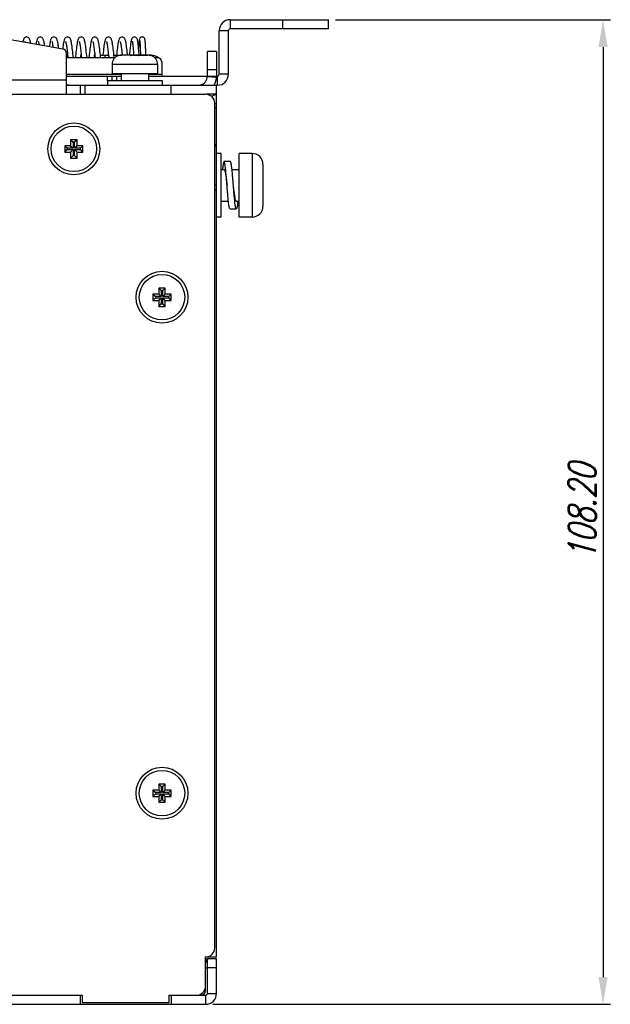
# Model space of a CAD drawing. Extents: x 808 to 1699, y 60 to 690.
# Tile 8 of 19: x 1248 to 1313, y 419 to 527. Entities that reach past the tile are written whole.
import ezdxf

# ---------------------------------------------------------------- set-up
doc = ezdxf.new("R2010")
doc.units = 0
doc.header["$LTSCALE"] = 2
doc.header["$MEASUREMENT"] = 0
doc.header["$PDMODE"] = 3
doc.layers.get('Defpoints').update_dxf_attribs({"linetype": 'CONTINUOUS'})
for name, color, linetype in [('3100320300-SDXF_CONTINUO63', 7, 'CONTINUOUS'), ('3105460500_DXF_CONTINUOU59', 7, 'CONTINUOUS'), ('3991140800_BDXF_CONTINUO53', 7, 'CONTINUOUS'), ('3991141100_CDXF_CONTINUO49', 7, 'CONTINUOUS'), ('3991141500_PDXF_CONTINUO50', 7, 'CONTINUOUS'), ('BACK_PLATE_2DXF_CONTINUO61', 7, 'CONTINUOUS'), ('FORM', 7, 'CONTINUOUS'), ('SCREW_M4_DXF_CONTINUOUS_57', 7, 'CONTINUOUS'), ('SNAP_DXF_CONTINUOUS_LINE', 7, 'CONTINUOUS'), ('SPRING_DXF_CONTINUOUS_LINE', 7, 'CONTINUOUS')]:
    doc.layers.add(name, color=color, linetype=linetype)
doc.styles.get("Standard").update_dxf_attribs({"font": 'txt.shx', "width": 0.75, "oblique": 15})
doc.dimstyles.get("Standard").update_dxf_attribs({"dimtxt": 0.18, "dimasz": 0.18, "dimexe": 0.18, "dimexo": 0.0625, "dimgap": 0.09, "dimtad": 0, "dimtih": 1, "dimtoh": 1, "dimdec": 4, "dimzin": 0, "dimdsep": 46, "dimtxsty": 'Standard', "dimcen": 0.09, "dimadec": 0, "dimazin": 0, "dimtfac": 1, "dimtdec": 4, "dimtofl": 0, "dimtmove": 0, "dimatfit": 3, "dimfxl": 0, "dimtolj": 1, "dimtzin": 0, "dimarcsym": 0})

# ---------------------------------------------------------------- blocks, each defined once
blk = doc.blocks.new('*D3')
at = {"layer": 'Defpoints', "color": 0}
for p in [(1281.89, 527.13), (1268.39, 418.93), (1312.11, 418.93)]:
    blk.add_point(p, dxfattribs=at)
at = {"layer": 'FORM', "color": 0, "lineweight": -2}
for p, q in [((1282.69, 527.13), (1312.91, 527.13)), ((1312.11, 524.13), (1312.11, 421.93)), ((1269.19, 418.93), (1312.91, 418.93))]:
    blk.add_line(p, q, dxfattribs=at)
at = {"layer": 'FORM', "color": 0}
for points in [[(1311.61, 524.13), (1312.61, 524.13), (1312.11, 527.13)], [(1311.61, 421.93), (1312.61, 421.93), (1312.11, 418.93)]]:
    blk.add_solid(points, dxfattribs=at)
at = {"layer": 'FORM', "color": 0, "insert": (1309.81, 473.03), "char_height": 3, "attachment_point": 5, "rotation": 90}
blk.add_mtext('\\A1;108.20', dxfattribs=at)

msp = doc.modelspace()

# ---------------------------------------------------------------- linework, layer by layer
at = {"layer": '3100320300-SDXF_CONTINUO63', "color": 7, "linetype": 'Continuous'}
for p, q in [((1258.794, 523.18), (1258.794, 523.187)), ((1259.003, 523.219), (1258.979, 523.215)), ((1259.003, 523.219), (1259.003, 523.219)), ((1260.097, 523.232), (1259.171, 523.232)), ((1260.097, 523.232), (1259.171, 523.232)), ((1260.211, 523.187), (1260.187, 523.19)), ((1260.242, 523.185), (1260.211, 523.187)), ((1260.277, 523.184), (1260.242, 523.185)), ((1260.381, 523.189), (1260.277, 523.184)), ((1260.292, 523.185), (1260.277, 523.184)), ((1260.292, 523.18), (1260.292, 523.185)), ((1260.687, 523.191), (1260.588, 523.192)), ((1260.884, 523.185), (1260.796, 523.189)), ((1260.884, 523.18), (1260.884, 523.185)), ((1260.902, 523.184), (1260.884, 523.185)), ((1260.937, 523.185), (1260.901, 523.184)), ((1260.968, 523.187), (1260.937, 523.185)), ((1260.992, 523.19), (1260.968, 523.187)), ((1261.009, 523.194), (1260.992, 523.19)), ((1262.005, 523.232), (1261.079, 523.232)), ((1261.079, 523.232), (1262.005, 523.232)), ((1262.173, 523.219), (1262.173, 523.219)), ((1262.283, 523.198), (1262.257, 523.204)), ((1262.318, 523.191), (1262.28, 523.199)), ((1262.33, 523.188), (1262.316, 523.191)), ((1262.339, 523.186), (1262.329, 523.189)), ((1262.351, 523.184), (1262.353, 523.184)), ((1262.382, 523.18), (1262.382, 523.187)), ((1258.088, 522.232), (1258.088, 521.232)), ((1258.088, 522.232), (1263.088, 522.232)), ((1263.088, 522.232), (1263.088, 521.232)), ((1258.088, 521.232), (1263.088, 521.232)), ((1259.088, 521.232), (1259.088, 520.432)), ((1262.088, 521.232), (1262.088, 520.432)), ((1257.588, 520.432), (1257.588, 519.932)), ((1257.588, 520.432), (1263.588, 520.432)), ((1263.588, 520.432), (1263.588, 519.932))]:
    msp.add_line(p, q, dxfattribs=at)
for points in [[(1258.858, 523.191), (1258.843, 523.188), (1258.832, 523.185), (1258.825, 523.184), (1258.824, 523.184)], [(1259.003, 523.219), (1258.972, 523.214), (1258.945, 523.209), (1258.919, 523.204), (1258.896, 523.199), (1258.858, 523.191)], [(1259.171, 523.232), (1259.121, 523.231), (1259.053, 523.226), (1259.003, 523.219)], [(1260.187, 523.19), (1260.169, 523.194), (1260.159, 523.197), (1260.157, 523.197)], [(1260.588, 523.192), (1260.491, 523.191), (1260.38, 523.189)], [(1260.884, 523.185), (1260.797, 523.189), (1260.686, 523.191)], [(1261.018, 523.197), (1261.02, 523.197), (1261.018, 523.197), (1261.009, 523.194)], [(1262.173, 523.219), (1262.125, 523.225), (1262.057, 523.231), (1262.005, 523.232)], [(1262.264, 523.202), (1262.244, 523.206), (1262.222, 523.211), (1262.198, 523.215), (1262.173, 523.219)], [(1262.257, 523.204), (1262.231, 523.209), (1262.204, 523.214), (1262.202, 523.214)], [(1262.353, 523.184), (1262.347, 523.185), (1262.339, 523.186)]]:
    msp.add_lwpolyline(points, dxfattribs=at)
for centre, radius, start, end in [((1259.088, 522.232), 1, 107.26001, 180), ((1258.823, 523.092), 0.1, 76.61004, 107.09561), ((1258.826, 523.084), 0.101, 91.22681, 108.27391), ((1258.826, 523.086), 0.0992, 88.82496, 91.21728), ((1259.17, 522.147), 1.085, 96.04289, 98.8682), ((1259.17, 522.143), 1.088, 92.82135, 96.04374), ((1259.171, 522.138), 1.094, 89.99936, 92.82284), ((1260.097, 523.132), 0.1, 38.04501, 90), ((1260.219, 523.481), 0.3, 257.2836, 257.73058), ((1260.584, 517.709), 5.479, 89.95742, 93.05486), ((1260.592, 517.71), 5.477, 86.94466, 90.04308), ((1261.079, 523.132), 0.1, 90, 141.93663), ((1261.077, 523.12), 0.099, 127.28441, 130.57327), ((1261.078, 523.118), 0.101, 87.10657, 127.23926), ((1262.005, 522.138), 1.094, 87.13514, 90.00066), ((1262.006, 522.142), 1.09, 83.91746, 87.13428), ((1262.006, 522.147), 1.085, 81.13178, 83.91604), ((1262.353, 523.092), 0.1, 72.90439, 103.39074), ((1262.351, 523.086), 0.0992, 89.45866, 91.18352), ((1262.351, 523.084), 0.101, 71.72235, 89.4422), ((1262.088, 522.232), 1, 0, 72.73999)]:
    msp.add_arc(centre, radius, start, end, dxfattribs=at)
for points, start_tangent, end_tangent in [([(1258.837, 523.186), (1258.813, 523.181), (1258.799, 523.179), (1258.794, 523.18)], (-0.9767073, -0.214576), (-0.0080798, 0.9999674)), ([(1259.003, 523.219), (1258.954, 523.21), (1258.908, 523.201), (1258.869, 523.193), (1258.837, 523.186)], (-0.9880643, -0.1540422), (-0.9767073, -0.214576)), ([(1260.093, 523.219), (1260.094, 523.227), (1260.096, 523.231), (1260.097, 523.232)], (0.0814027, 0.9966813), (1, 0.0000114)), ([(1260.093, 523.219), (1260.131, 523.214), (1260.164, 523.195)], (0.9987736, 0.0495097), (0.7595162, -0.6504883)), ([(1260.153, 523.189), (1260.121, 523.198), (1260.1, 523.209), (1260.093, 523.219)], (-0.9754687, 0.2201383), (0.0833735, 0.9965184)), ([(1260.292, 523.18), (1260.241, 523.179), (1260.194, 523.182), (1260.155, 523.188)], (-0.9985213, -0.0543627), (-0.9771563, 0.212522)), ([(1261.007, 523.186), (1260.969, 523.181), (1260.928, 523.179), (1260.884, 523.18)], (-0.9859773, -0.1668793), (-0.9985208, 0.0543708)), ([(1261.083, 523.219), (1261.078, 523.21), (1261.063, 523.201), (1261.039, 523.193), (1261.007, 523.186)], (0.0818593, -0.9966439), (-0.9859773, -0.1668793)), ([(1261.079, 523.232), (1261.081, 523.231), (1261.082, 523.227), (1261.083, 523.219)], (1, -0.0000121), (0.0814024, -0.9966813)), ([(1262.351, 523.183), (1262.324, 523.189), (1262.282, 523.198), (1262.231, 523.209), (1262.173, 523.219)], (-0.9831917, 0.1825765), (-0.9880885, 0.1538866)), ([(1262.382, 523.18), (1262.375, 523.179), (1262.356, 523.182), (1262.351, 523.183)], (-0.0079163, -0.9999687), (-0.9831917, 0.1825765))]:
    msp.add_spline(points, degree=3, dxfattribs=dict(at, start_tangent=start_tangent, end_tangent=end_tangent))
at = {"layer": '3105460500_DXF_CONTINUOU59', "color": 7, "linetype": 'Continuous'}
for p, q in [((1253.538, 513.282), (1252.888, 513.282)), ((1252.888, 513.282), (1252.888, 512.582)), ((1252.888, 513.282), (1253.156, 513.014)), ((1253.806, 513.014), (1253.156, 513.014)), ((1253.156, 513.014), (1253.156, 512.85)), ((1254.238, 513.932), (1253.538, 513.932)), ((1253.538, 513.932), (1253.538, 513.282)), ((1253.538, 513.932), (1253.806, 513.664)), ((1253.538, 513.282), (1253.806, 513.014)), ((1253.97, 513.664), (1253.806, 513.664)), ((1253.806, 513.664), (1253.806, 513.014)), ((1254.238, 513.932), (1253.97, 513.664)), ((1253.97, 513.014), (1253.97, 513.664)), ((1254.238, 513.282), (1253.97, 513.014)), ((1254.62, 513.014), (1253.97, 513.014)), ((1254.238, 513.282), (1254.238, 513.932)), ((1254.888, 513.282), (1254.238, 513.282)), ((1254.888, 513.282), (1254.62, 513.014)), ((1254.62, 512.85), (1254.62, 513.014)), ((1254.888, 512.582), (1254.888, 513.282)), ((1252.888, 512.582), (1253.156, 512.85)), ((1252.888, 512.582), (1253.538, 512.582)), ((1253.156, 512.85), (1253.806, 512.85)), ((1253.538, 512.582), (1253.806, 512.85)), ((1253.538, 512.582), (1253.538, 511.932)), ((1253.538, 511.932), (1253.806, 512.2)), ((1253.538, 511.932), (1254.238, 511.932)), ((1253.806, 512.85), (1253.806, 512.2)), ((1253.806, 512.2), (1253.97, 512.2)), ((1253.97, 512.85), (1254.62, 512.85)), ((1253.97, 512.2), (1253.97, 512.85)), ((1254.238, 512.582), (1253.97, 512.85)), ((1254.238, 511.932), (1253.97, 512.2)), ((1254.238, 512.582), (1254.888, 512.582)), ((1254.238, 511.932), (1254.238, 512.582)), ((1254.888, 512.582), (1254.62, 512.85)), ((1263.238, 496.982), (1262.588, 496.982)), ((1262.588, 496.982), (1262.588, 496.282)), ((1262.588, 496.982), (1262.856, 496.714)), ((1263.506, 496.714), (1262.856, 496.714)), ((1262.856, 496.714), (1262.856, 496.55)), ((1263.938, 497.632), (1263.238, 497.632)), ((1263.238, 497.632), (1263.238, 496.982)), ((1263.238, 497.632), (1263.506, 497.364)), ((1263.238, 496.982), (1263.506, 496.714)), ((1263.67, 497.364), (1263.506, 497.364)), ((1263.506, 497.364), (1263.506, 496.714)), ((1263.938, 497.632), (1263.67, 497.364)), ((1263.67, 496.714), (1263.67, 497.364)), ((1263.938, 496.982), (1263.67, 496.714)), ((1264.32, 496.714), (1263.67, 496.714)), ((1263.938, 496.982), (1263.938, 497.632)), ((1264.588, 496.982), (1263.938, 496.982)), ((1264.588, 496.982), (1264.32, 496.714)), ((1264.32, 496.55), (1264.32, 496.714)), ((1264.588, 496.282), (1264.588, 496.982)), ((1262.588, 496.282), (1262.856, 496.55)), ((1262.588, 496.282), (1263.238, 496.282)), ((1262.856, 496.55), (1263.506, 496.55)), ((1263.238, 496.282), (1263.506, 496.55)), ((1263.238, 496.282), (1263.238, 495.632)), ((1263.238, 495.632), (1263.506, 495.9)), ((1263.238, 495.632), (1263.938, 495.632)), ((1263.506, 496.55), (1263.506, 495.9)), ((1263.506, 495.9), (1263.67, 495.9)), ((1263.67, 496.55), (1264.32, 496.55)), ((1263.67, 495.9), (1263.67, 496.55)), ((1263.938, 496.282), (1263.67, 496.55)), ((1263.938, 495.632), (1263.67, 495.9)), ((1263.938, 496.282), (1264.588, 496.282)), ((1263.938, 495.632), (1263.938, 496.282)), ((1264.588, 496.282), (1264.32, 496.55)), ((1263.938, 443.132), (1263.238, 443.132)), ((1263.238, 443.132), (1263.506, 442.864)), ((1263.238, 443.132), (1263.238, 442.482)), ((1263.67, 442.864), (1263.506, 442.864)), ((1263.506, 442.864), (1263.506, 442.214)), ((1263.938, 443.132), (1263.67, 442.864)), ((1263.67, 442.214), (1263.67, 442.864)), ((1263.938, 442.482), (1263.938, 443.132)), ((1263.238, 442.482), (1262.588, 442.482)), ((1262.588, 442.482), (1262.856, 442.214)), ((1262.588, 442.482), (1262.588, 441.782)), ((1262.588, 441.782), (1262.856, 442.05)), ((1262.588, 441.782), (1263.238, 441.782)), ((1263.506, 442.214), (1262.856, 442.214)), ((1262.856, 442.214), (1262.856, 442.05)), ((1262.856, 442.05), (1263.506, 442.05)), ((1263.238, 442.482), (1263.506, 442.214)), ((1263.238, 441.782), (1263.506, 442.05)), ((1263.238, 441.782), (1263.238, 441.132)), ((1263.506, 442.05), (1263.506, 441.4)), ((1263.938, 442.482), (1263.67, 442.214)), ((1264.32, 442.214), (1263.67, 442.214)), ((1263.67, 442.05), (1264.32, 442.05)), ((1263.938, 441.782), (1263.67, 442.05)), ((1263.67, 441.4), (1263.67, 442.05)), ((1264.588, 442.482), (1263.938, 442.482)), ((1263.938, 441.782), (1264.588, 441.782)), ((1263.938, 441.132), (1263.938, 441.782)), ((1264.588, 442.482), (1264.32, 442.214)), ((1264.32, 442.05), (1264.32, 442.214)), ((1264.588, 441.782), (1264.32, 442.05)), ((1264.588, 441.782), (1264.588, 442.482)), ((1263.238, 441.132), (1263.506, 441.4)), ((1263.238, 441.132), (1263.938, 441.132)), ((1263.506, 441.4), (1263.67, 441.4)), ((1263.938, 441.132), (1263.67, 441.4))]:
    msp.add_line(p, q, dxfattribs=at)
for centre in [(1253.888, 512.932), (1263.588, 496.632), (1263.588, 442.132)]:
    msp.add_circle(centre, 2.5, dxfattribs=at)
at = {"layer": '3991140800_BDXF_CONTINUO53', "color": 7, "linetype": 'Continuous'}
for p, q in [((1269.588, 518.932), (1268.697, 518.932)), ((1269.588, 424.132), (1269.588, 518.932)), ((1269.588, 517.932), (1269.388, 517.932)), ((1269.588, 517.432), (1269.388, 517.432)), ((1269.388, 513.432), (1269.588, 513.432)), ((1269.588, 513.232), (1269.388, 513.232)), ((1269.588, 508.932), (1269.388, 508.932)), ((1269.388, 508.432), (1269.588, 508.432)), ((1268.388, 424.132), (1269.588, 424.132))]:
    msp.add_line(p, q, dxfattribs=at)
at = {"layer": '3991140800_BDXF_CONTINUO53', "color": 3, "linetype": 'Continuous'}
msp.add_line((1268.388, 420.432), (1268.388, 420.932), dxfattribs=at)
at = {"layer": '3991140800_BDXF_CONTINUO53', "color": 7, "linetype": 'Continuous'}
msp.add_arc((1269.088, 426.132), 2, 258.32177, 270, dxfattribs=at)
at = {"layer": '3991140800_BDXF_CONTINUO53', "color": 3, "linetype": 'Continuous'}
msp.add_arc((1267.888, 420.432), 0.5, 270, 0, dxfattribs=at)
at = {"layer": '3991140800_BDXF_CONTINUO53', "color": 7, "linetype": 'Continuous', "start_tangent": (0.7069499, 0.7072636), "end_tangent": (1, 0)}
msp.add_spline([(1269.06, 518.657), (1269.138, 518.73), (1269.288, 518.841), (1269.438, 518.909), (1269.588, 518.932)], degree=3, dxfattribs=at)
at = {"layer": '3991141100_CDXF_CONTINUO49', "color": 3, "linetype": 'Continuous'}
for p, q in [((1151.588, 518.932), (1268.388, 518.932)), ((1269.388, 425.132), (1269.388, 517.932)), ((1268.388, 420.932), (1268.388, 424.132)), ((1215.388, 419.932), (1254.788, 419.932)), ((1254.788, 419.932), (1254.788, 419.132)), ((1264.388, 419.932), (1267.388, 419.932)), ((1264.388, 419.132), (1264.388, 419.932)), ((1254.788, 419.132), (1264.388, 419.132))]:
    msp.add_line(p, q, dxfattribs=at)
for centre in [(1253.888, 512.932), (1263.588, 496.632), (1263.588, 442.132)]:
    msp.add_circle(centre, 2.85, dxfattribs=at)
for centre, start, end in [((1268.388, 517.932), 0, 90), ((1268.388, 425.132), 270, 0), ((1267.388, 420.932), 270, 0)]:
    msp.add_arc(centre, 1, start, end, dxfattribs=at)
at = {"layer": '3991141500_PDXF_CONTINUO50', "color": 7, "linetype": 'Continuous'}
for p, q in [((1268.514, 423.932), (1268.388, 423.619)), ((1268.56, 423.92), (1268.514, 423.932)), ((1268.588, 423.927), (1268.548, 423.927)), ((1269.588, 423.932), (1268.588, 423.932)), ((1269.588, 420.132), (1269.588, 423.932)), ((1269.588, 422.932), (1268.588, 422.932)), ((1254.588, 419.932), (1254.588, 418.932)), ((1264.588, 419.932), (1264.588, 418.932)), ((1268.388, 419.932), (1268.388, 418.932)), ((1268.588, 420.132), (1269.588, 420.132)), ((1152.788, 418.932), (1268.388, 418.932))]:
    msp.add_line(p, q, dxfattribs=at)
at = {"layer": '3991141500_PDXF_CONTINUO50', "color": 3, "linetype": 'Continuous'}
for p, q in [((1268.574, 423.903), (1268.388, 423.516)), ((1268.588, 420.132), (1268.588, 423.932)), ((1215.588, 419.932), (1254.588, 419.932)), ((1264.588, 419.932), (1268.388, 419.932))]:
    msp.add_line(p, q, dxfattribs=at)
for centre, radius, start, end in [((1268.588, 424.118), 1.2, 260.39736, 261.78679), ((1268.388, 422.732), 0.2, 27.33319, 81.78679), ((1268.388, 420.132), 0.2, 270, 0)]:
    msp.add_arc(centre, radius, start, end, dxfattribs=at)
at = {"layer": '3991141500_PDXF_CONTINUO50', "color": 7, "linetype": 'Continuous'}
msp.add_arc((1268.388, 420.132), 1.2, 270, 0, dxfattribs=at)
at = {"layer": 'BACK_PLATE_2DXF_CONTINUO61', "color": 7, "linetype": 'Continuous'}
for p, q in [((1252.675, 523.907), (1234.388, 527.132)), ((1253.088, 518.932), (1253.088, 523.415)), ((1257.288, 523.232), (1257.288, 522.932)), ((1262.388, 523.232), (1262.388, 523.188)), ((1269.588, 523.632), (1268.588, 523.632)), ((1269.588, 523.632), (1269.588, 520.932)), ((1269.588, 521.632), (1268.588, 521.632)), ((1227.388, 520.532), (1253.088, 520.532)), ((1268.587, 520.878), (1269.585, 520.825)), ((1268.588, 520.932), (1269.588, 520.932)), ((1254.588, 519.932), (1254.588, 518.932)), ((1255.088, 519.932), (1255.088, 518.932)), ((1264.588, 518.932), (1264.588, 519.932)), ((1269.588, 518.932), (1269.588, 519.932)), ((1255.088, 518.932), (1264.588, 518.932)), ((1268.697, 518.932), (1268.497, 518.932))]:
    msp.add_line(p, q, dxfattribs=at)
at = {"layer": 'BACK_PLATE_2DXF_CONTINUO61', "color": 3, "linetype": 'Continuous'}
for p, q in [((1256.806, 523.232), (1257.703, 523.232)), ((1258.306, 523.232), (1259.171, 523.232)), ((1261.079, 523.232), (1260.097, 523.232)), ((1262.388, 523.232), (1262.005, 523.232)), ((1268.588, 520.932), (1268.588, 523.632)), ((1253.088, 519.932), (1269.588, 519.932))]:
    msp.add_line(p, q, dxfattribs=at)
at = {"layer": 'BACK_PLATE_2DXF_CONTINUO61', "color": 7, "linetype": 'Continuous'}
for centre, radius, start, end in [((1252.588, 523.415), 0.5, 0, 80), ((1267.588, 520.932), 2, 329.8017, 0)]:
    msp.add_arc(centre, radius, start, end, dxfattribs=at)
at = {"layer": 'BACK_PLATE_2DXF_CONTINUO61', "color": 3, "linetype": 'Continuous'}
for centre, radius, start, end in [((1262.388, 522.032), 1.2, 48.24971, 90), ((1267.588, 520.932), 1, 280.86539, 0)]:
    msp.add_arc(centre, radius, start, end, dxfattribs=at)
at = {"layer": 'BACK_PLATE_2DXF_CONTINUO61', "color": 3, "linetype": 'Continuous', "start_tangent": (-0.9950335, 0.0995409), "end_tangent": (-0.5971211, 0.8021511)}
msp.add_spline([(1253.256, 519.937), (1253.163, 519.957), (1253.106, 519.996)], degree=3, dxfattribs=at)
at = {"layer": 'SCREW_M4_DXF_CONTINUOUS_57', "color": 7, "linetype": 'Continuous'}
for p, q in [((1270.088, 512.432), (1269.588, 512.432)), ((1270.088, 505.432), (1270.088, 512.432)), ((1273.488, 512.432), (1272.088, 512.432)), ((1272.088, 505.432), (1272.088, 512.432)), ((1273.488, 512.432), (1273.488, 505.432)), ((1271.113, 511.532), (1270.413, 511.532)), ((1274.688, 511.232), (1274.688, 506.632)), ((1270.088, 510.682), (1270.413, 510.682)), ((1271.285, 510.682), (1272.088, 510.682)), ((1270.088, 507.182), (1270.891, 507.182)), ((1271.763, 507.182), (1272.088, 507.182)), ((1270.088, 505.432), (1269.588, 505.432)), ((1271.063, 506.332), (1271.763, 506.332)), ((1273.488, 505.432), (1272.088, 505.432))]:
    msp.add_line(p, q, dxfattribs=at)
for centre, start, end in [((1273.488, 511.232), 360, 90), ((1273.488, 506.632), 270, 0)]:
    msp.add_arc(centre, 1.2, start, end, dxfattribs=at)
for points, start_tangent, end_tangent in [([(1270.413, 511.532), (1270.381, 511.5), (1270.348, 511.405), (1270.316, 511.248), (1270.283, 511.035), (1270.251, 510.77), (1270.241, 510.682)], (-1, 0), (-0.1072644, -0.9942305)), ([(1270.738, 508.932), (1270.706, 509.339), (1270.673, 509.735), (1270.641, 510.112), (1270.608, 510.46), (1270.576, 510.77), (1270.543, 511.035), (1270.511, 511.248), (1270.478, 511.405), (1270.446, 511.5), (1270.413, 511.532)], (-0.0793207, 0.9968492), (-1, 0)), ([(1271.438, 508.932), (1271.406, 509.339), (1271.373, 509.735), (1271.341, 510.112), (1271.308, 510.46), (1271.276, 510.77), (1271.243, 511.035), (1271.211, 511.248), (1271.178, 511.405), (1271.146, 511.5), (1271.113, 511.532)], (-0.0793207, 0.9968492), (-1, 0)), ([(1270.413, 510.682), (1270.414, 510.682), (1270.45, 510.653), (1270.486, 510.573), (1270.522, 510.444), (1270.558, 510.269), (1270.594, 510.052), (1270.63, 509.803), (1270.666, 509.528), (1270.702, 509.235), (1270.738, 508.932)], (0.9993486, 0.0360898), (0.1174116, -0.9930833)), ([(1271.063, 506.332), (1271.031, 506.364), (1270.998, 506.459), (1270.966, 506.615), (1270.933, 506.828), (1270.901, 507.093), (1270.868, 507.404), (1270.836, 507.751), (1270.803, 508.128), (1270.771, 508.525), (1270.738, 508.932)], (-1, 0), (-0.0793207, 0.9968492)), ([(1271.763, 506.332), (1271.731, 506.364), (1271.698, 506.459), (1271.666, 506.615), (1271.633, 506.828), (1271.601, 507.093), (1271.568, 507.404), (1271.536, 507.751), (1271.503, 508.128), (1271.471, 508.525), (1271.438, 508.932)], (-1, 0), (-0.0793207, 0.9968492)), ([(1271.763, 507.182), (1271.762, 507.182), (1271.726, 507.21), (1271.69, 507.29), (1271.654, 507.42), (1271.618, 507.595), (1271.582, 507.812), (1271.546, 508.06), (1271.51, 508.336), (1271.474, 508.629), (1271.438, 508.932)], (-0.9993732, -0.0353994), (-0.1174116, 0.9930833)), ([(1271.935, 507.182), (1271.926, 507.093), (1271.893, 506.828), (1271.861, 506.615), (1271.828, 506.459), (1271.796, 506.364), (1271.763, 506.332)], (-0.1072644, -0.9942305), (-1, 0))]:
    msp.add_spline(points, degree=3, dxfattribs=dict(at, start_tangent=start_tangent, end_tangent=end_tangent))
at = {"layer": 'SNAP_DXF_CONTINUOUS_LINE', "color": 3, "linetype": 'Continuous'}
for p, q in [((1271.088, 527.132), (1281.888, 527.132)), ((1269.888, 521.132), (1269.888, 525.932)), ((1258.379, 522.932), (1253.088, 522.932)), ((1263.088, 522.932), (1262.797, 522.932)), ((1263.588, 520.932), (1263.588, 522.432)), ((1253.088, 521.132), (1259.088, 521.132)), ((1253.088, 520.932), (1259.088, 520.932)), ((1262.088, 521.132), (1263.588, 521.132)), ((1262.088, 520.932), (1268.588, 520.932)), ((1269.588, 520.932), (1269.688, 520.932))]:
    msp.add_line(p, q, dxfattribs=at)
at = {"layer": 'SNAP_DXF_CONTINUOUS_LINE', "color": 7, "linetype": 'Continuous'}
for p, q in [((1271.088, 527.132), (1271.088, 526.132)), ((1276.888, 526.132), (1276.888, 527.132)), ((1281.888, 526.132), (1281.888, 527.132)), ((1269.888, 525.932), (1270.888, 525.932)), ((1270.888, 521.132), (1270.888, 525.932)), ((1281.888, 526.132), (1271.088, 526.132)), ((1257.588, 520.432), (1257.588, 520.932)), ((1258.088, 520.432), (1258.088, 520.932)), ((1258.588, 520.932), (1258.588, 520.432)), ((1269.688, 519.932), (1269.688, 520.932)), ((1270.888, 521.132), (1269.888, 521.132)), ((1269.688, 519.932), (1269.588, 519.932))]:
    msp.add_line(p, q, dxfattribs=at)
at = {"layer": 'SNAP_DXF_CONTINUOUS_LINE', "color": 3, "linetype": 'Continuous'}
for centre, radius, start, end in [((1271.088, 525.932), 1.2, 90, 180), ((1263.088, 522.432), 0.5, 0, 90), ((1269.688, 521.132), 0.2, 270, 0)]:
    msp.add_arc(centre, radius, start, end, dxfattribs=at)
at = {"layer": 'SNAP_DXF_CONTINUOUS_LINE', "color": 7, "linetype": 'Continuous'}
for centre, radius, start, end in [((1271.088, 525.932), 0.2, 90, 180), ((1269.688, 521.132), 1.2, 270, 0)]:
    msp.add_arc(centre, radius, start, end, dxfattribs=at)
at = {"layer": 'SPRING_DXF_CONTINUOUS_LINE', "color": 7, "linetype": 'Continuous'}
for p, q in [((1252.663, 523.966), (1252.656, 523.911)), ((1261.177, 524.214), (1261.186, 524.016)), ((1261.186, 524.016), (1261.196, 523.792)), ((1261.196, 523.792), (1261.206, 523.543)), ((1261.804, 523.596), (1261.792, 523.88)), ((1253.174, 523.494), (1253.193, 523.318)), ((1253.193, 523.318), (1253.213, 523.133)), ((1253.213, 523.133), (1253.234, 522.932)), ((1254.705, 523.212), (1254.734, 522.932)), ((1255.338, 522.932), (1255.31, 523.192)), ((1256.202, 523.239), (1256.234, 522.932)), ((1256.806, 523.234), (1256.78, 523.467)), ((1256.838, 522.932), (1256.806, 523.234)), ((1257.682, 523.232), (1257.692, 523.326)), ((1257.7, 523.252), (1257.734, 522.932)), ((1258.338, 522.932), (1258.299, 523.297)), ((1259.182, 523.232), (1259.192, 523.326)), ((1259.191, 523.338), (1259.203, 523.232)), ((1261.206, 523.543), (1261.217, 523.232)), ((1261.817, 523.232), (1261.804, 523.596))]:
    msp.add_line(p, q, dxfattribs=at)
for points in [[(1248.692, 525.232), (1248.621, 525.224), (1248.522, 525.184), (1248.448, 525.124), (1248.397, 525.056), (1248.361, 524.987), (1248.333, 524.915), (1248.309, 524.835), (1248.287, 524.744), (1248.274, 524.683)], [(1249.14, 524.531), (1249.134, 524.568), (1249.112, 524.677), (1249.091, 524.773), (1249.07, 524.856), (1249.046, 524.929), (1249.02, 524.996), (1248.985, 525.061), (1248.935, 525.126), (1248.86, 525.185), (1248.761, 525.224), (1248.692, 525.232)], [(1250.193, 525.232), (1250.122, 525.224), (1250.028, 525.187), (1249.955, 525.131), (1249.905, 525.069), (1249.869, 525.006), (1249.843, 524.941), (1249.82, 524.874), (1249.8, 524.798), (1249.78, 524.713), (1249.76, 524.616), (1249.74, 524.507), (1249.727, 524.427)], [(1250.683, 524.259), (1250.67, 524.346), (1250.65, 524.475), (1250.629, 524.591), (1250.609, 524.693), (1250.589, 524.783), (1250.568, 524.862), (1250.545, 524.933), (1250.519, 524.998), (1250.484, 525.063), (1250.434, 525.127), (1250.359, 525.186), (1250.262, 525.224), (1250.192, 525.232)], [(1251.692, 525.232), (1251.62, 525.224), (1251.52, 525.182), (1251.446, 525.122), (1251.397, 525.057), (1251.363, 524.991), (1251.337, 524.925), (1251.314, 524.852), (1251.293, 524.77), (1251.272, 524.674), (1251.25, 524.564), (1251.229, 524.438), (1251.207, 524.296), (1251.189, 524.169)], [(1252.219, 523.988), (1252.211, 524.052), (1252.19, 524.208), (1252.17, 524.349), (1252.149, 524.477), (1252.129, 524.591), (1252.109, 524.692), (1252.089, 524.781), (1252.068, 524.86), (1252.046, 524.931), (1252.019, 524.998), (1251.984, 525.063), (1251.934, 525.127), (1251.862, 525.184), (1251.768, 525.223), (1251.692, 525.232)], [(1253.192, 525.232), (1253.121, 525.224), (1253.022, 525.184), (1252.948, 525.124), (1252.899, 525.06), (1252.865, 524.995), (1252.838, 524.929), (1252.815, 524.857), (1252.794, 524.774), (1252.772, 524.677), (1252.751, 524.566), (1252.729, 524.438), (1252.707, 524.294), (1252.685, 524.136), (1252.663, 523.966)], [(1253.838, 522.932), (1253.815, 523.146), (1253.791, 523.374), (1253.766, 523.596), (1253.741, 523.808), (1253.717, 524.006), (1253.693, 524.188), (1253.669, 524.352), (1253.646, 524.496), (1253.623, 524.622), (1253.601, 524.731), (1253.578, 524.826), (1253.554, 524.908), (1253.526, 524.982), (1253.49, 525.053), (1253.438, 525.123), (1253.361, 525.185), (1253.261, 525.224), (1253.192, 525.232)], [(1254.297, 524.787), (1254.27, 524.668), (1254.242, 524.516), (1254.215, 524.346), (1254.188, 524.163), (1254.163, 523.967), (1254.138, 523.762), (1254.114, 523.551), (1254.09, 523.335), (1254.067, 523.118), (1254.047, 522.932)], [(1254.692, 525.232), (1254.62, 525.224), (1254.521, 525.183), (1254.448, 525.124), (1254.399, 525.06), (1254.365, 524.995), (1254.338, 524.929), (1254.315, 524.855), (1254.297, 524.786)], [(1255.31, 523.192), (1255.286, 523.419), (1255.261, 523.639), (1255.237, 523.847), (1255.212, 524.041), (1255.189, 524.218), (1255.165, 524.377), (1255.142, 524.517), (1255.12, 524.64), (1255.098, 524.746), (1255.075, 524.837), (1255.051, 524.917), (1255.022, 524.99), (1254.986, 525.059), (1254.935, 525.125), (1254.86, 525.185), (1254.761, 525.224), (1254.692, 525.232)], [(1256.193, 525.232), (1256.12, 525.223), (1256.022, 525.183), (1255.949, 525.125), (1255.9, 525.061), (1255.865, 524.996), (1255.838, 524.929), (1255.814, 524.853), (1255.792, 524.767), (1255.77, 524.668), (1255.748, 524.553), (1255.726, 524.421), (1255.704, 524.273), (1255.681, 524.11), (1255.658, 523.93), (1255.635, 523.738), (1255.612, 523.533), (1255.588, 523.32), (1255.565, 523.102), (1255.547, 522.932)], [(1256.78, 523.467), (1256.756, 523.684), (1256.731, 523.889), (1256.707, 524.079), (1256.684, 524.251), (1256.661, 524.406), (1256.638, 524.542), (1256.616, 524.661), (1256.594, 524.763), (1256.571, 524.852), (1256.547, 524.929), (1256.519, 524.998), (1256.483, 525.064), (1256.433, 525.128), (1256.36, 525.185), (1256.262, 525.224), (1256.192, 525.232)], [(1257.692, 525.232), (1257.62, 525.224), (1257.524, 525.185), (1257.451, 525.127), (1257.402, 525.065), (1257.367, 525.001), (1257.34, 524.934), (1257.316, 524.858), (1257.293, 524.772), (1257.271, 524.673), (1257.249, 524.557), (1257.227, 524.425), (1257.204, 524.275), (1257.181, 524.109), (1257.158, 523.927), (1257.134, 523.73), (1257.11, 523.522), (1257.079, 523.232)], [(1258.299, 523.297), (1258.275, 523.512), (1258.252, 523.72), (1258.228, 523.916), (1258.205, 524.098), (1258.182, 524.265), (1258.159, 524.416), (1258.137, 524.549), (1258.115, 524.666), (1258.093, 524.767), (1258.07, 524.854), (1258.046, 524.93), (1258.018, 524.999), (1257.983, 525.064), (1257.934, 525.127), (1257.86, 525.185), (1257.762, 525.224), (1257.692, 525.232)], [(1259.192, 525.232), (1259.121, 525.224), (1259.023, 525.184), (1258.949, 525.125), (1258.899, 525.06), (1258.864, 524.993), (1258.836, 524.922), (1258.811, 524.842), (1258.788, 524.752), (1258.766, 524.646), (1258.743, 524.524), (1258.721, 524.385), (1258.697, 524.228), (1258.674, 524.055), (1258.65, 523.866), (1258.626, 523.664), (1258.603, 523.452), (1258.579, 523.232)], [(1259.806, 523.232), (1259.791, 523.371), (1259.767, 523.586), (1259.744, 523.788), (1259.721, 523.976), (1259.698, 524.149), (1259.676, 524.307), (1259.654, 524.448), (1259.633, 524.573), (1259.611, 524.683), (1259.59, 524.778), (1259.568, 524.861), (1259.545, 524.935), (1259.517, 525.001), (1259.482, 525.065), (1259.432, 525.128), (1259.358, 525.186), (1259.26, 525.225), (1259.192, 525.232)], [(1260.551, 525.232), (1260.488, 525.225), (1260.395, 525.19), (1260.325, 525.136), (1260.279, 525.079), (1260.249, 525.024), (1260.229, 524.974), (1260.213, 524.924), (1260.199, 524.87), (1260.186, 524.809), (1260.173, 524.741), (1260.16, 524.664), (1260.146, 524.576), (1260.133, 524.479), (1260.119, 524.37), (1260.105, 524.249), (1260.091, 524.117), (1260.076, 523.973), (1260.061, 523.817), (1260.045, 523.649), (1260.028, 523.469), (1260.007, 523.232)], [(1260.307, 524.779), (1260.307, 524.779), (1260.31, 524.768), (1260.316, 524.744), (1260.324, 524.708), (1260.333, 524.661), (1260.343, 524.603), (1260.352, 524.536), (1260.363, 524.458), (1260.373, 524.371), (1260.384, 524.275), (1260.394, 524.17), (1260.405, 524.056), (1260.416, 523.934), (1260.427, 523.804), (1260.439, 523.666), (1260.45, 523.521), (1260.461, 523.369), (1260.471, 523.232)], [(1261.071, 523.232), (1261.059, 523.4), (1261.045, 523.594), (1261.03, 523.777), (1261.016, 523.946), (1261.002, 524.102), (1260.988, 524.244), (1260.975, 524.372), (1260.962, 524.488), (1260.948, 524.592), (1260.935, 524.684), (1260.922, 524.765), (1260.908, 524.836), (1260.894, 524.899), (1260.878, 524.957), (1260.857, 525.013), (1260.826, 525.073), (1260.779, 525.134), (1260.709, 525.189), (1260.618, 525.224), (1260.551, 525.232)], [(1261.405, 525.232), (1261.344, 525.225), (1261.258, 525.194), (1261.19, 525.143), (1261.144, 525.085), (1261.118, 525.034), (1261.104, 524.993), (1261.095, 524.958), (1261.088, 524.923), (1261.081, 524.886), (1261.076, 524.844), (1261.07, 524.796), (1261.064, 524.742), (1261.058, 524.681), (1261.052, 524.611), (1261.046, 524.534), (1261.039, 524.448), (1261.033, 524.353), (1261.026, 524.249), (1261.019, 524.137), (1261.011, 524.001)], [(1261.129, 524.83), (1261.129, 524.831), (1261.13, 524.828), (1261.132, 524.816), (1261.135, 524.796), (1261.138, 524.769), (1261.142, 524.735), (1261.146, 524.694), (1261.15, 524.646), (1261.154, 524.591), (1261.159, 524.529), (1261.163, 524.461), (1261.168, 524.385), (1261.172, 524.303), (1261.177, 524.214)], [(1261.792, 523.88), (1261.787, 524.01), (1261.781, 524.132), (1261.776, 524.245), (1261.77, 524.349), (1261.765, 524.445), (1261.759, 524.532), (1261.754, 524.61), (1261.749, 524.68), (1261.743, 524.742), (1261.738, 524.797), (1261.733, 524.844), (1261.727, 524.886), (1261.721, 524.923), (1261.714, 524.958), (1261.705, 524.994), (1261.691, 525.035), (1261.664, 525.087), (1261.619, 525.144), (1261.552, 525.194), (1261.467, 525.225), (1261.405, 525.232)], [(1248.474, 524.747), (1248.474, 524.747), (1248.479, 524.737), (1248.488, 524.709), (1248.5, 524.665), (1248.506, 524.643)], [(1249.974, 524.747), (1249.974, 524.747), (1249.979, 524.736), (1249.988, 524.708), (1250, 524.665), (1250.014, 524.608), (1250.029, 524.538), (1250.044, 524.455), (1250.059, 524.369)], [(1251.475, 524.747), (1251.474, 524.747), (1251.478, 524.738), (1251.487, 524.712), (1251.498, 524.672), (1251.511, 524.62), (1251.525, 524.555), (1251.54, 524.479), (1251.555, 524.392), (1251.571, 524.294), (1251.587, 524.185), (1251.6, 524.097)], [(1252.974, 524.747), (1252.974, 524.747), (1252.979, 524.735), (1252.989, 524.705), (1253.002, 524.658), (1253.016, 524.597), (1253.032, 524.522), (1253.048, 524.435), (1253.065, 524.334), (1253.082, 524.222), (1253.1, 524.098), (1253.118, 523.963), (1253.136, 523.817), (1253.155, 523.661), (1253.174, 523.494)], [(1254.474, 524.747), (1254.474, 524.747), (1254.48, 524.734), (1254.49, 524.701), (1254.504, 524.651), (1254.519, 524.585), (1254.535, 524.504), (1254.552, 524.409), (1254.57, 524.3), (1254.588, 524.179), (1254.607, 524.046), (1254.625, 523.901), (1254.645, 523.745), (1254.664, 523.578), (1254.684, 523.4), (1254.705, 523.212)], [(1255.974, 524.747), (1255.974, 524.747), (1255.979, 524.737), (1255.989, 524.707), (1256.002, 524.66), (1256.017, 524.596), (1256.033, 524.517), (1256.05, 524.423), (1256.068, 524.316), (1256.086, 524.195), (1256.104, 524.062), (1256.123, 523.918), (1256.142, 523.764), (1256.162, 523.599), (1256.182, 523.424), (1256.202, 523.239)], [(1257.475, 524.747), (1257.474, 524.747), (1257.479, 524.737), (1257.488, 524.708), (1257.501, 524.661), (1257.516, 524.598), (1257.532, 524.521), (1257.549, 524.428), (1257.567, 524.322), (1257.585, 524.202), (1257.603, 524.07), (1257.622, 523.927), (1257.641, 523.773), (1257.661, 523.609), (1257.68, 523.435), (1257.7, 523.252)], [(1258.975, 524.747), (1258.974, 524.747), (1258.978, 524.739), (1258.987, 524.712), (1258.999, 524.669), (1259.013, 524.612), (1259.028, 524.54), (1259.044, 524.455), (1259.061, 524.357), (1259.078, 524.246), (1259.096, 524.123), (1259.114, 523.987), (1259.133, 523.84), (1259.152, 523.683), (1259.171, 523.515), (1259.191, 523.338)], [(1253.15, 522.932), (1253.178, 523.193), (1253.192, 523.326)], [(1254.65, 522.932), (1254.669, 523.11), (1254.692, 523.326)], [(1256.15, 522.932), (1256.177, 523.186), (1256.192, 523.326)]]:
    msp.add_lwpolyline(points, dxfattribs=at)

# ---------------------------------------------------------------- dimensions: what is measured, and where the dimension line sits
at = {"layer": 'FORM', "color": 2}
dim = msp.add_linear_dim(base=(1312.109, 418.932), p1=(1281.888, 527.132), p2=(1268.388, 418.932), angle=90, dimstyle='Standard', override={"dimtxt": 3, "dimasz": 3, "dimexe": 0.8, "dimexo": 0.8, "dimgap": 0.8, "dimtad": 1, "dimtih": 0, "dimtoh": 0, "dimdec": 2, "dimcen": -0.8, "dimtix": 1, "dimtofl": 1}, dxfattribs=at)
dim.commit()
dim.dimension.update_dxf_attribs({"geometry": '*D3', "text_midpoint": (1309.809, 473.032)})

doc.saveas('drawing.dxf')
